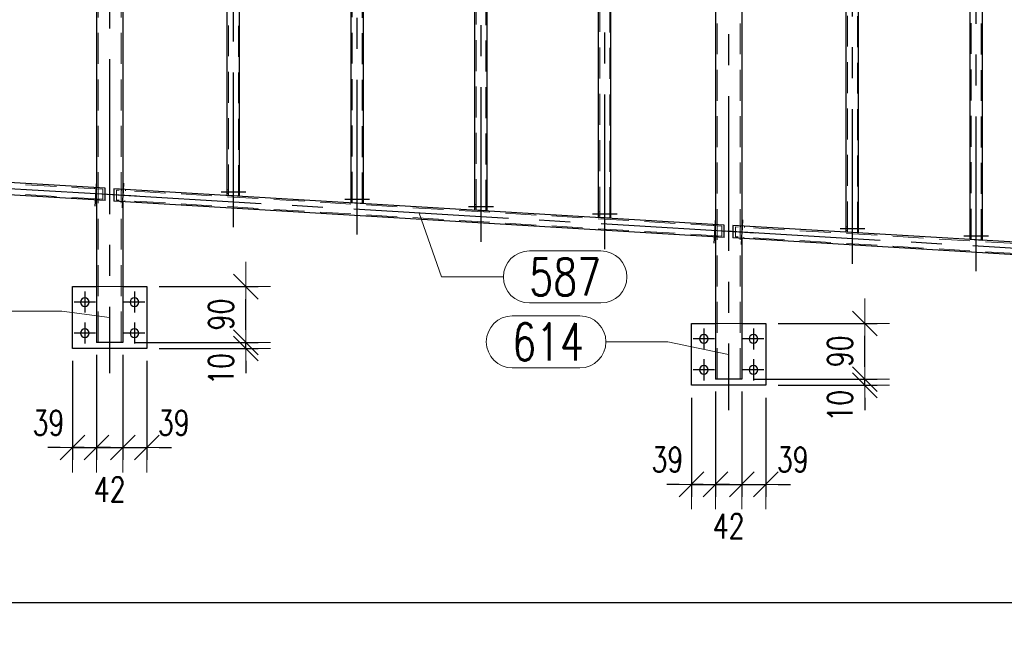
# Model space of a CAD drawing. Header units: millimetres. Extents: x -851 to 2, y 9346 to 10016.
# Tile 170 of 256: x -591 to -512, y 9413 to 9462. Entities that reach past the tile are written whole.
import ezdxf

# ---------------------------------------------------------------- set-up
doc = ezdxf.new("R2010")
doc.units = ezdxf.units.MM
doc.header["$LTSCALE"] = 10
doc.linetypes.add('HIDDEN', pattern=[0.375, 0.25, -0.125])
doc.linetypes.add('MITTE', pattern=[2, 1.25, -0.25, 0.25, -0.25])
doc.layers.get('Defpoints').update_dxf_attribs({"color": 1})
for name, color, linetype, lineweight in [('PS_DIM', 4, 'Continuous', 13), ('PS_Hidden', 2, 'HIDDEN', 9), ('PS_Pos', 1, 'Continuous', 15), ('PS_Shape', 161, 'Continuous', 30), ('PS_SOLID', 7, 'Continuous', 30)]:
    doc.layers.add(name, color=color, linetype=linetype, lineweight=lineweight)
doc.layers.add('PS_Mid', color=5, linetype='MITTE')
doc.styles.add('simplex', font='simplex.shx', dxfattribs={"width": 0.75})
doc.dimstyles.new('1_20_PRZ', dxfattribs={"dimtxt": 2, "dimasz": 1, "dimexe": 2, "dimexo": 5, "dimgap": 1, "dimtad": 1, "dimdec": 0, "dimlfac": 20, "dimtxsty": 'simplex', "dimblk": 'dimznak', "dimcen": 2, "dimse1": 1, "dimse2": 1, "dimclrd": 256, "dimclrt": 4, "dimadec": 1, "dimazin": 0, "dimtfac": 1, "dimtdec": 0, "dimtix": 1, "dimtmove": 2, "dimatfit": 3, "dimldrblk": 'dim-grot', "dimfxl": 1, "dimarcsym": 0})
doc.dimstyles.new('1_20_SC', dxfattribs={"dimtxt": 2, "dimasz": 1, "dimexe": 1, "dimexo": 1, "dimgap": 1, "dimtad": 1, "dimdec": 0, "dimlfac": 20, "dimtxsty": 'simplex', "dimblk": 'dimznak', "dimcen": 2, "dimclrd": 256, "dimclre": 256, "dimclrt": 4, "dimadec": 1, "dimazin": 0, "dimtfac": 1, "dimtdec": 0, "dimtix": 1, "dimtmove": 2, "dimatfit": 3, "dimldrblk": 'dim-grot', "dimfxl": 1, "dimarcsym": 0})

# ---------------------------------------------------------------- blocks, each defined once
blk = doc.blocks.new('dimznak')
at = {"color": 0}
for points in [[(0, 2), (0, -2)], [(-2, 0), (2, 0)]]:
    blk.add_lwpolyline(points, dxfattribs=at)
at = {"color": 2}
blk.add_lwpolyline([(1, 1), (-1, -1)], dxfattribs=at)
blk = doc.blocks.new('*D201')
at = {"layer": 'Defpoints', "color": 0, "transparency": 16777216}
for p in [(-584.928, 9436.396), (-586.868, 9435.896), (-584.928, 9427.896)]:
    blk.add_point(p, dxfattribs=at)
at = {"layer": 'PS_DIM', "lineweight": -2, "transparency": 16777216}
for p, q in [((-584.928, 9435.396), (-584.928, 9426.896)), ((-586.868, 9434.896), (-586.868, 9426.896)), ((-587.868, 9427.896), (-588.868, 9427.896)), ((-586.868, 9427.896), (-584.928, 9427.896)), ((-583.928, 9427.896), (-582.928, 9427.896))]:
    blk.add_line(p, q, dxfattribs=at)
blk.add_blockref('dimznak', (-586.868, 9427.896), dxfattribs=at)
at = {"layer": 'PS_DIM', "lineweight": -2, "transparency": 16777216, "rotation": 180}
blk.add_blockref('dimznak', (-584.928, 9427.896), dxfattribs=at)
at = {"layer": 'PS_DIM', "color": 4, "transparency": 16777216, "insert": (-588.812, 9429.896), "char_height": 2, "attachment_point": 5, "style": 'simplex'}
blk.add_mtext('39', dxfattribs=at)
blk = doc.blocks.new('dim-grot')
blk.add_hatch(color=256).paths.add_polyline_path([(0, 0), (-2, 0.5), (-2, -0.5)])
blk.add_lwpolyline([(0, 0), (-2, 0.5), (-2, -0.5), (0, 0)])
blk = doc.blocks.new('*D202')
at = {"layer": 'Defpoints', "color": 0, "transparency": 16777216}
for p in [(-584.928, 9436.396), (-582.808, 9436.396), (-582.808, 9427.896)]:
    blk.add_point(p, dxfattribs=at)
at = {"layer": 'PS_DIM', "lineweight": -2, "transparency": 16777216}
for p, q in [((-584.928, 9435.396), (-584.928, 9426.896)), ((-582.808, 9435.396), (-582.808, 9426.896)), ((-585.928, 9427.896), (-586.928, 9427.896)), ((-584.928, 9427.896), (-582.808, 9427.896)), ((-581.808, 9427.896), (-580.808, 9427.896))]:
    blk.add_line(p, q, dxfattribs=at)
blk.add_blockref('dimznak', (-584.928, 9427.896), dxfattribs=at)
at = {"layer": 'PS_DIM', "lineweight": -2, "transparency": 16777216, "rotation": 180}
blk.add_blockref('dimznak', (-582.808, 9427.896), dxfattribs=at)
at = {"layer": 'PS_DIM', "color": 4, "transparency": 16777216, "insert": (-583.868, 9424.519), "char_height": 2, "attachment_point": 5, "style": 'simplex'}
blk.add_mtext('42', dxfattribs=at)
blk = doc.blocks.new('*D203')
at = {"layer": 'Defpoints', "color": 0, "transparency": 16777216}
for p in [(-582.808, 9436.396), (-580.868, 9435.896), (-580.868, 9427.896)]:
    blk.add_point(p, dxfattribs=at)
at = {"layer": 'PS_DIM', "lineweight": -2, "transparency": 16777216}
for p, q in [((-582.808, 9435.396), (-582.808, 9426.896)), ((-580.868, 9434.896), (-580.868, 9426.896)), ((-583.808, 9427.896), (-584.808, 9427.896)), ((-582.808, 9427.896), (-580.868, 9427.896)), ((-579.868, 9427.896), (-578.868, 9427.896))]:
    blk.add_line(p, q, dxfattribs=at)
blk.add_blockref('dimznak', (-582.808, 9427.896), dxfattribs=at)
at = {"layer": 'PS_DIM', "lineweight": -2, "transparency": 16777216, "rotation": 180}
blk.add_blockref('dimznak', (-580.868, 9427.896), dxfattribs=at)
at = {"layer": 'PS_DIM', "color": 4, "transparency": 16777216, "insert": (-578.686, 9429.896), "char_height": 2, "attachment_point": 5, "style": 'simplex'}
blk.add_mtext('39', dxfattribs=at)
blk = doc.blocks.new('*D204')
at = {"layer": 'Defpoints', "color": 0, "transparency": 16777216}
for p in [(-582.808, 9436.396), (-572.868, 9436.396), (-580.868, 9435.896)]:
    blk.add_point(p, dxfattribs=at)
at = {"layer": 'PS_DIM', "lineweight": -2, "transparency": 16777216}
for p, q in [((-572.868, 9437.396), (-572.868, 9438.396)), ((-581.808, 9436.396), (-571.868, 9436.396)), ((-572.868, 9435.896), (-572.868, 9436.396)), ((-579.868, 9435.896), (-571.868, 9435.896)), ((-572.868, 9434.896), (-572.868, 9433.896))]:
    blk.add_line(p, q, dxfattribs=at)
for p, rotation in [((-572.868, 9436.396), 270), ((-572.868, 9435.896), 90)]:
    blk.add_blockref('dimznak', p, dxfattribs=dict(at, rotation=rotation))
at = {"layer": 'PS_DIM', "color": 4, "transparency": 16777216, "insert": (-574.868, 9434.24), "char_height": 2, "attachment_point": 5, "rotation": 90, "style": 'simplex'}
blk.add_mtext('10', dxfattribs=at)
blk = doc.blocks.new('*D205')
at = {"layer": 'Defpoints', "color": 0, "transparency": 16777216}
for p in [(-580.868, 9440.896), (-572.868, 9440.896), (-582.808, 9436.396)]:
    blk.add_point(p, dxfattribs=at)
at = {"layer": 'PS_DIM', "lineweight": -2, "transparency": 16777216}
for p, q in [((-579.868, 9440.896), (-571.868, 9440.896)), ((-572.868, 9437.396), (-572.868, 9439.896)), ((-581.808, 9436.396), (-571.868, 9436.396))]:
    blk.add_line(p, q, dxfattribs=at)
for p, rotation in [((-572.868, 9440.896), 90), ((-572.868, 9436.396), 270)]:
    blk.add_blockref('dimznak', p, dxfattribs=dict(at, rotation=rotation))
at = {"layer": 'PS_DIM', "color": 4, "transparency": 16777216, "insert": (-574.868, 9438.646), "char_height": 2, "attachment_point": 5, "rotation": 90, "style": 'simplex'}
blk.add_mtext('90', dxfattribs=at)
blk = doc.blocks.new('*D206')
at = {"layer": 'Defpoints', "color": 0, "transparency": 16777216}
for p in [(-536.868, 9432.926), (-534.928, 9433.426), (-534.928, 9424.926)]:
    blk.add_point(p, dxfattribs=at)
at = {"layer": 'PS_DIM', "lineweight": -2, "transparency": 16777216}
for p, q in [((-534.928, 9432.426), (-534.928, 9423.926)), ((-536.868, 9431.926), (-536.868, 9423.926)), ((-537.868, 9424.926), (-538.868, 9424.926)), ((-536.868, 9424.926), (-534.928, 9424.926)), ((-533.928, 9424.926), (-532.928, 9424.926))]:
    blk.add_line(p, q, dxfattribs=at)
blk.add_blockref('dimznak', (-536.868, 9424.926), dxfattribs=at)
at = {"layer": 'PS_DIM', "lineweight": -2, "transparency": 16777216, "rotation": 180}
blk.add_blockref('dimznak', (-534.928, 9424.926), dxfattribs=at)
at = {"layer": 'PS_DIM', "color": 4, "transparency": 16777216, "insert": (-538.812, 9426.926), "char_height": 2, "attachment_point": 5, "style": 'simplex'}
blk.add_mtext('39', dxfattribs=at)
blk = doc.blocks.new('*D207')
at = {"layer": 'Defpoints', "color": 0, "transparency": 16777216}
for p in [(-534.928, 9433.426), (-532.808, 9433.426), (-532.808, 9424.926)]:
    blk.add_point(p, dxfattribs=at)
at = {"layer": 'PS_DIM', "lineweight": -2, "transparency": 16777216}
for p, q in [((-534.928, 9432.426), (-534.928, 9423.926)), ((-532.808, 9432.426), (-532.808, 9423.926)), ((-535.928, 9424.926), (-536.928, 9424.926)), ((-534.928, 9424.926), (-532.808, 9424.926)), ((-531.808, 9424.926), (-530.808, 9424.926))]:
    blk.add_line(p, q, dxfattribs=at)
blk.add_blockref('dimznak', (-534.928, 9424.926), dxfattribs=at)
at = {"layer": 'PS_DIM', "lineweight": -2, "transparency": 16777216, "rotation": 180}
blk.add_blockref('dimznak', (-532.808, 9424.926), dxfattribs=at)
at = {"layer": 'PS_DIM', "color": 4, "transparency": 16777216, "insert": (-533.868, 9421.549), "char_height": 2, "attachment_point": 5, "style": 'simplex'}
blk.add_mtext('42', dxfattribs=at)
blk = doc.blocks.new('*D208')
at = {"layer": 'Defpoints', "color": 0, "transparency": 16777216}
for p in [(-532.808, 9433.426), (-530.868, 9432.926), (-530.868, 9424.926)]:
    blk.add_point(p, dxfattribs=at)
at = {"layer": 'PS_DIM', "lineweight": -2, "transparency": 16777216}
for p, q in [((-532.808, 9432.426), (-532.808, 9423.926)), ((-530.868, 9431.926), (-530.868, 9423.926)), ((-533.808, 9424.926), (-534.808, 9424.926)), ((-532.808, 9424.926), (-530.868, 9424.926)), ((-529.868, 9424.926), (-528.868, 9424.926))]:
    blk.add_line(p, q, dxfattribs=at)
blk.add_blockref('dimznak', (-532.808, 9424.926), dxfattribs=at)
at = {"layer": 'PS_DIM', "lineweight": -2, "transparency": 16777216, "rotation": 180}
blk.add_blockref('dimznak', (-530.868, 9424.926), dxfattribs=at)
at = {"layer": 'PS_DIM', "color": 4, "transparency": 16777216, "insert": (-528.686, 9426.926), "char_height": 2, "attachment_point": 5, "style": 'simplex'}
blk.add_mtext('39', dxfattribs=at)
blk = doc.blocks.new('*D209')
at = {"layer": 'Defpoints', "color": 0, "transparency": 16777216}
for p in [(-532.808, 9433.426), (-530.868, 9432.926), (-522.868, 9433.426)]:
    blk.add_point(p, dxfattribs=at)
at = {"layer": 'PS_DIM', "lineweight": -2, "transparency": 16777216}
for p, q in [((-522.868, 9434.426), (-522.868, 9435.426)), ((-531.808, 9433.426), (-521.868, 9433.426)), ((-529.868, 9432.926), (-521.868, 9432.926)), ((-522.868, 9432.926), (-522.868, 9433.426)), ((-522.868, 9431.926), (-522.868, 9430.926))]:
    blk.add_line(p, q, dxfattribs=at)
for p, rotation in [((-522.868, 9433.426), 270), ((-522.868, 9432.926), 90)]:
    blk.add_blockref('dimznak', p, dxfattribs=dict(at, rotation=rotation))
at = {"layer": 'PS_DIM', "color": 4, "transparency": 16777216, "insert": (-524.868, 9431.27), "char_height": 2, "attachment_point": 5, "rotation": 90, "style": 'simplex'}
blk.add_mtext('10', dxfattribs=at)
blk = doc.blocks.new('*D210')
at = {"layer": 'Defpoints', "color": 0, "transparency": 16777216}
for p in [(-530.868, 9437.926), (-522.868, 9437.926), (-532.808, 9433.426)]:
    blk.add_point(p, dxfattribs=at)
at = {"layer": 'PS_DIM', "lineweight": -2, "transparency": 16777216}
for p, q in [((-529.868, 9437.926), (-521.868, 9437.926)), ((-522.868, 9434.426), (-522.868, 9436.926)), ((-531.808, 9433.426), (-521.868, 9433.426))]:
    blk.add_line(p, q, dxfattribs=at)
for p, rotation in [((-522.868, 9437.926), 90), ((-522.868, 9433.426), 270)]:
    blk.add_blockref('dimznak', p, dxfattribs=dict(at, rotation=rotation))
at = {"layer": 'PS_DIM', "color": 4, "transparency": 16777216, "insert": (-524.868, 9435.676), "char_height": 2, "attachment_point": 5, "rotation": 90, "style": 'simplex'}
blk.add_mtext('90', dxfattribs=at)
blk = doc.blocks.new('*D217')
at = {"layer": 'Defpoints', "color": 0, "transparency": 16777216}
for p in [(-784.928, 9448.277), (-482.808, 9430.574), (-482.808, 9415.378)]:
    blk.add_point(p, dxfattribs=at)
at = {"layer": 'PS_DIM', "lineweight": -2, "transparency": 16777216}
blk.add_line((-783.928, 9415.378), (-483.808, 9415.378), dxfattribs=at)
at = {"layer": 'PS_DIM', "lineweight": -2, "transparency": 16777216, "rotation": 180}
blk.add_blockref('dimznak', (-784.928, 9415.378), dxfattribs=at)
at = {"layer": 'PS_DIM', "lineweight": -2, "transparency": 16777216}
blk.add_blockref('dimznak', (-482.808, 9415.378), dxfattribs=at)
at = {"layer": 'PS_DIM', "color": 4, "transparency": 16777216, "insert": (-633.868, 9417.378), "char_height": 2, "attachment_point": 5, "style": 'simplex'}
blk.add_mtext('6042', dxfattribs=at)
blk = doc.blocks.new('*D225')
at = {"layer": 'Defpoints', "color": 0, "transparency": 16777216}
for p in [(-781.263, 9509.551), (-483.33, 9430.074), (-469.618, 9430.074)]:
    blk.add_point(p, dxfattribs=at)
at = {"layer": 'PS_DIM', "lineweight": -2, "transparency": 16777216}
blk.add_line((-469.618, 9508.551), (-469.618, 9431.074), dxfattribs=at)
for p, rotation in [((-469.618, 9509.551), 90), ((-469.618, 9430.074), 270)]:
    blk.add_blockref('dimznak', p, dxfattribs=dict(at, rotation=rotation))
at = {"layer": 'PS_DIM', "color": 4, "transparency": 16777216, "insert": (-471.618, 9469.812), "char_height": 2, "attachment_point": 5, "rotation": 90, "style": 'simplex'}
blk.add_mtext('1590', dxfattribs=at)
blk = doc.blocks.new('*X1057')
at = {"layer": 'PS_Hidden', "color": 2, "linetype": 'HIDDEN'}
for p, q in [((-574.268, 9448.256), (-574.268, 9495.631)), ((-584.798, 9495.137), (-584.798, 9436.396)), ((-582.938, 9495.137), (-582.938, 9436.396)), ((-573.468, 9448.208), (-573.468, 9495.583)), ((-564.268, 9447.661), (-564.268, 9495.037)), ((-563.468, 9447.614), (-563.468, 9494.989)), ((-554.268, 9447.067), (-554.268, 9494.443)), ((-553.468, 9447.02), (-553.468, 9494.395)), ((-544.268, 9446.473), (-544.268, 9493.849)), ((-543.468, 9446.426), (-543.468, 9493.801)), ((-524.268, 9445.285), (-524.268, 9492.661)), ((-523.468, 9445.238), (-523.468, 9492.613)), ((-534.798, 9492.167), (-534.798, 9433.426)), ((-532.938, 9492.167), (-532.938, 9433.426)), ((-514.268, 9444.691), (-514.268, 9492.067)), ((-513.468, 9444.644), (-513.468, 9492.019)), ((-584.428, 9448.759), (-633.308, 9451.663)), ((-584.428, 9447.958), (-633.308, 9450.861)), ((-585.086, 9448.898), (-585.092, 9448.798)), ((-584.928, 9448.789), (-584.928, 9448.889)), ((-584.928, 9448.889), (-584.928, 9447.887)), ((-584.787, 9448.88), (-584.793, 9448.781)), ((-584.428, 9448.759), (-584.428, 9447.958)), ((-582.89, 9448.768), (-582.896, 9448.668)), ((-582.808, 9448.663), (-582.808, 9448.763)), ((-582.808, 9448.763), (-582.808, 9447.761)), ((-582.591, 9448.75), (-582.597, 9448.65)), ((-574.268, 9448.712), (-574.368, 9448.712)), ((-573.368, 9448.712), (-573.468, 9448.712)), ((-585.14, 9448), (-585.146, 9447.9)), ((-584.928, 9447.887), (-584.928, 9447.987)), ((-584.84, 9447.982), (-584.846, 9447.882)), ((-534.428, 9445.789), (-583.308, 9448.692)), ((-583.308, 9447.891), (-583.308, 9448.692)), ((-574.268, 9448.412), (-574.368, 9448.412)), ((-573.368, 9448.412), (-573.468, 9448.412)), ((-564.268, 9448.118), (-564.368, 9448.118)), ((-563.368, 9448.118), (-563.468, 9448.118)), ((-534.428, 9444.987), (-583.308, 9447.891)), ((-582.944, 9447.869), (-582.95, 9447.77)), ((-582.808, 9447.761), (-582.808, 9447.861)), ((-582.644, 9447.852), (-582.65, 9447.752)), ((-564.268, 9447.818), (-564.368, 9447.818)), ((-563.368, 9447.818), (-563.468, 9447.818)), ((-554.268, 9447.524), (-554.368, 9447.524)), ((-554.268, 9447.224), (-554.368, 9447.224)), ((-553.368, 9447.524), (-553.468, 9447.524)), ((-553.368, 9447.224), (-553.468, 9447.224)), ((-544.268, 9446.93), (-544.368, 9446.93)), ((-544.268, 9446.63), (-544.368, 9446.63)), ((-543.368, 9446.93), (-543.468, 9446.93)), ((-543.368, 9446.63), (-543.468, 9446.63)), ((-535.086, 9445.928), (-535.092, 9445.828)), ((-534.928, 9445.818), (-534.928, 9445.919)), ((-534.928, 9445.919), (-534.928, 9444.917)), ((-534.787, 9445.91), (-534.793, 9445.81)), ((-534.428, 9445.789), (-534.428, 9444.987)), ((-484.428, 9442.818), (-533.308, 9445.722)), ((-533.308, 9444.921), (-533.308, 9445.722)), ((-532.89, 9445.797), (-532.896, 9445.698)), ((-532.808, 9445.692), (-532.808, 9445.793)), ((-532.808, 9445.793), (-532.808, 9444.791)), ((-532.591, 9445.78), (-532.597, 9445.68)), ((-524.268, 9445.742), (-524.368, 9445.742)), ((-523.368, 9445.742), (-523.468, 9445.742)), ((-535.14, 9445.029), (-535.146, 9444.93)), ((-534.928, 9444.917), (-534.928, 9445.017)), ((-534.84, 9445.012), (-534.846, 9444.912)), ((-484.428, 9442.017), (-533.308, 9444.921)), ((-532.944, 9444.899), (-532.95, 9444.799)), ((-532.808, 9444.791), (-532.808, 9444.891)), ((-532.644, 9444.881), (-532.65, 9444.781)), ((-524.268, 9445.442), (-524.368, 9445.442)), ((-523.368, 9445.442), (-523.468, 9445.442)), ((-514.268, 9445.148), (-514.368, 9445.148)), ((-514.268, 9444.848), (-514.368, 9444.848)), ((-513.368, 9445.148), (-513.468, 9445.148)), ((-513.368, 9444.848), (-513.468, 9444.848)), ((-584.928, 9440.896), (-582.808, 9440.896)), ((-534.928, 9437.926), (-532.808, 9437.926))]:
    blk.add_line(p, q, dxfattribs=at)
at = {"layer": 'PS_Mid', "color": 5, "linetype": 'MITTE'}
for p, q in [((-583.868, 9499.262), (-583.868, 9433.896)), ((-573.868, 9445.702), (-573.868, 9498.346)), ((-563.868, 9445.108), (-563.868, 9497.752)), ((-553.868, 9444.514), (-553.868, 9497.158)), ((-543.868, 9443.92), (-543.868, 9496.563)), ((-533.868, 9496.292), (-533.868, 9430.926)), ((-523.868, 9442.732), (-523.868, 9495.375)), ((-513.868, 9442.138), (-513.868, 9494.781)), ((-581.695, 9448.196), (-636.042, 9451.424)), ((-584.972, 9448.29), (-584.907, 9449.388)), ((-584.972, 9448.29), (-584.907, 9449.388)), ((-582.776, 9448.16), (-582.711, 9449.258)), ((-582.776, 9448.16), (-582.711, 9449.258)), ((-531.695, 9445.226), (-586.042, 9448.454)), ((-585.026, 9447.392), (-584.96, 9448.49)), ((-585.026, 9447.392), (-584.96, 9448.49)), ((-582.83, 9447.261), (-582.764, 9448.36)), ((-582.83, 9447.261), (-582.764, 9448.36)), ((-574.868, 9448.562), (-573.768, 9448.562)), ((-574.868, 9448.562), (-573.768, 9448.562)), ((-573.968, 9448.562), (-572.868, 9448.562)), ((-573.968, 9448.562), (-572.868, 9448.562)), ((-564.868, 9447.968), (-563.768, 9447.968)), ((-564.868, 9447.968), (-563.768, 9447.968)), ((-563.968, 9447.968), (-562.868, 9447.968)), ((-563.968, 9447.968), (-562.868, 9447.968)), ((-554.868, 9447.374), (-553.768, 9447.374)), ((-554.868, 9447.374), (-553.768, 9447.374)), ((-553.968, 9447.374), (-552.868, 9447.374)), ((-553.968, 9447.374), (-552.868, 9447.374)), ((-544.868, 9446.78), (-543.768, 9446.78)), ((-544.868, 9446.78), (-543.768, 9446.78)), ((-543.968, 9446.78), (-542.868, 9446.78)), ((-543.968, 9446.78), (-542.868, 9446.78)), ((-534.972, 9445.32), (-534.907, 9446.418)), ((-534.972, 9445.32), (-534.907, 9446.418)), ((-535.026, 9444.422), (-534.96, 9445.52)), ((-535.026, 9444.422), (-534.96, 9445.52)), ((-532.776, 9445.19), (-532.711, 9446.288)), ((-532.776, 9445.19), (-532.711, 9446.288)), ((-524.868, 9445.592), (-523.768, 9445.592)), ((-524.868, 9445.592), (-523.768, 9445.592)), ((-523.968, 9445.592), (-522.868, 9445.592)), ((-523.968, 9445.592), (-522.868, 9445.592)), ((-481.695, 9442.255), (-536.042, 9445.484)), ((-532.83, 9444.291), (-532.764, 9445.389)), ((-532.83, 9444.291), (-532.764, 9445.389)), ((-514.868, 9444.998), (-513.768, 9444.998)), ((-514.868, 9444.998), (-513.768, 9444.998)), ((-513.968, 9444.998), (-512.868, 9444.998)), ((-513.968, 9444.998), (-512.868, 9444.998)), ((-585.868, 9440.496), (-585.868, 9438.796)), ((-581.868, 9440.496), (-581.868, 9438.796)), ((-585.018, 9439.646), (-586.718, 9439.646)), ((-581.018, 9439.646), (-582.718, 9439.646)), ((-585.868, 9437.996), (-585.868, 9436.296)), ((-581.868, 9437.996), (-581.868, 9436.296)), ((-585.018, 9437.146), (-586.718, 9437.146)), ((-581.018, 9437.146), (-582.718, 9437.146)), ((-535.868, 9437.526), (-535.868, 9435.826)), ((-531.868, 9437.526), (-531.868, 9435.826)), ((-535.018, 9436.676), (-536.718, 9436.676)), ((-531.018, 9436.676), (-532.718, 9436.676)), ((-535.868, 9435.026), (-535.868, 9433.326)), ((-531.868, 9435.026), (-531.868, 9433.326)), ((-535.018, 9434.176), (-536.718, 9434.176)), ((-531.018, 9434.176), (-532.718, 9434.176))]:
    blk.add_line(p, q, dxfattribs=at)
at = {"layer": 'PS_SOLID', "color": 7, "linetype": 'Continuous'}
for p, q in [((-574.368, 9448.261), (-574.368, 9495.846)), ((-573.368, 9448.202), (-573.368, 9495.786)), ((-584.928, 9495.137), (-584.928, 9448.889)), ((-582.808, 9495.137), (-582.808, 9448.763)), ((-564.368, 9447.667), (-564.368, 9495.252)), ((-563.368, 9447.608), (-563.368, 9495.192)), ((-554.368, 9447.073), (-554.368, 9494.658)), ((-553.368, 9447.014), (-553.368, 9494.598)), ((-544.368, 9446.479), (-544.368, 9494.063)), ((-543.368, 9446.42), (-543.368, 9494.004)), ((-524.368, 9445.291), (-524.368, 9492.875)), ((-523.368, 9445.232), (-523.368, 9492.816)), ((-534.928, 9492.167), (-534.928, 9445.919)), ((-532.808, 9492.167), (-532.808, 9445.793)), ((-514.368, 9444.697), (-514.368, 9492.281)), ((-513.368, 9444.638), (-513.368, 9492.222)), ((-584.22, 9448.847), (-633.517, 9451.775)), ((-584.22, 9447.845), (-633.517, 9450.773)), ((-584.22, 9447.845), (-584.22, 9448.847)), ((-534.22, 9445.876), (-583.517, 9448.805)), ((-583.517, 9448.805), (-583.517, 9447.803)), ((-573.368, 9448.202), (-574.368, 9448.261)), ((-584.928, 9447.887), (-584.928, 9436.396)), ((-534.22, 9444.875), (-583.517, 9447.803)), ((-582.808, 9447.761), (-582.808, 9436.396)), ((-563.368, 9447.608), (-564.368, 9447.667)), ((-553.368, 9447.014), (-554.368, 9447.073)), ((-543.368, 9446.42), (-544.368, 9446.479)), ((-534.22, 9444.875), (-534.22, 9445.876)), ((-484.22, 9442.906), (-533.517, 9445.835)), ((-533.517, 9445.835), (-533.517, 9444.833)), ((-534.928, 9444.917), (-534.928, 9433.426)), ((-484.22, 9441.904), (-533.517, 9444.833)), ((-532.808, 9444.791), (-532.808, 9433.426)), ((-523.368, 9445.232), (-524.368, 9445.291)), ((-513.368, 9444.638), (-514.368, 9444.697)), ((-586.868, 9440.896), (-584.928, 9440.896)), ((-586.868, 9435.896), (-586.868, 9440.896)), ((-582.808, 9440.896), (-580.868, 9440.896)), ((-580.868, 9440.896), (-580.868, 9435.896)), ((-536.868, 9437.926), (-534.928, 9437.926)), ((-536.868, 9432.926), (-536.868, 9437.926)), ((-532.808, 9437.926), (-530.868, 9437.926)), ((-530.868, 9437.926), (-530.868, 9432.926)), ((-582.808, 9436.396), (-584.928, 9436.396)), ((-580.868, 9435.896), (-586.868, 9435.896)), ((-530.868, 9432.926), (-536.868, 9432.926)), ((-532.808, 9433.426), (-534.928, 9433.426))]:
    blk.add_line(p, q, dxfattribs=at)
at = {"layer": 'PS_SOLID', "color": 7, "extrusion": (0, 0, -1)}
for centre in [(585.868, 9439.646), (581.868, 9439.646), (585.868, 9437.146), (581.868, 9437.146), (535.868, 9436.676), (531.868, 9436.676), (535.868, 9434.176), (531.868, 9434.176)]:
    blk.add_circle(centre, 0.35, dxfattribs=at)
blk = doc.blocks.new('*X1070')
at = {"color": 1}
for p, q in [((-558.872, 9446.84), (-557.062, 9441.678)), ((-549.962, 9443.778), (-544.177, 9443.778)), ((-557.062, 9441.678), (-552.062, 9441.678)), ((-549.962, 9439.578), (-544.177, 9439.578))]:
    blk.add_line(p, q, dxfattribs=at)
for centre, start, end in [((-549.962, 9441.678), 90, 270), ((-544.177, 9441.678), 270, 90)]:
    blk.add_arc(centre, 2.1, start, end, dxfattribs=at)
at = {"color": 30, "style": 'simplex', "width": 0.75}
blk.add_text('587', height=3, dxfattribs=at).set_placement((-549.962, 9440.178))
blk = doc.blocks.new('*X1072')
at = {"color": 1}
for p, q in [((-551.34, 9438.535), (-545.876, 9438.535)), ((-543.776, 9436.435), (-538.776, 9436.435)), ((-533.868, 9435.426), (-538.776, 9436.435)), ((-551.34, 9434.335), (-545.876, 9434.335))]:
    blk.add_line(p, q, dxfattribs=at)
for centre, start, end in [((-551.34, 9436.435), 90, 270), ((-545.876, 9436.435), 270, 90)]:
    blk.add_arc(centre, 2.1, start, end, dxfattribs=at)
at = {"color": 30, "style": 'simplex', "width": 0.75}
blk.add_text('614', height=3, dxfattribs=at).set_placement((-551.34, 9434.935))
blk = doc.blocks.new('*X1075')
at = {"color": 1}
for p, q in [((-600.295, 9441.012), (-594.831, 9441.012)), ((-592.731, 9438.912), (-587.731, 9438.912)), ((-583.868, 9438.396), (-587.731, 9438.912)), ((-600.295, 9436.812), (-594.831, 9436.812))]:
    blk.add_line(p, q, dxfattribs=at)
for centre, start, end in [((-600.295, 9438.912), 90, 270), ((-594.831, 9438.912), 270, 90)]:
    blk.add_arc(centre, 2.1, start, end, dxfattribs=at)
at = {"color": 30, "style": 'simplex', "width": 0.75}
blk.add_text('614', height=3, dxfattribs=at).set_placement((-600.295, 9437.412))

msp = doc.modelspace()

# ---------------------------------------------------------------- block references
at = {"layer": 'PS_Pos'}
for name in ['*X1070', '*X1075', '*X1072']:
    msp.add_blockref(name, (0, 0), dxfattribs=at)
at = {"layer": 'PS_Shape', "color": 31}
msp.add_blockref('*X1057', (0, 0), dxfattribs=at)

# ---------------------------------------------------------------- dimensions: what is measured, and where the dimension line sits
at = {"layer": 'PS_DIM'}
for base, p1, p2, dimstyle, picture, middle in [((-469.618, 9430.074), (-781.263, 9509.551), (-483.33, 9430.074), '1_20_PRZ', '*D225', (-471.618, 9469.812)), ((-572.868, 9440.896), (-582.808, 9436.396), (-580.868, 9440.896), '1_20_SC', '*D205', (-574.868, 9438.646)), ((-522.868, 9437.926), (-532.808, 9433.426), (-530.868, 9437.926), '1_20_SC', '*D210', (-524.868, 9435.676))]:
    dim = msp.add_linear_dim(base=base, p1=p1, p2=p2, angle=90, dimstyle=dimstyle, dxfattribs=at)
    dim.commit()
    dim.dimension.update_dxf_attribs({"geometry": picture, "text_midpoint": middle})
dim = msp.add_linear_dim(base=(-482.808, 9415.378), p1=(-784.928, 9448.277), p2=(-482.808, 9430.574), dimstyle='1_20_PRZ', dxfattribs=at)
dim.commit()
dim.dimension.update_dxf_attribs({"geometry": '*D217', "text_midpoint": (-633.868, 9417.378)})
for base, p1, p2, picture, middle in [((-572.868, 9436.396), (-580.868, 9435.896), (-582.808, 9436.396), '*D204', (-574.868, 9434.24)), ((-522.868, 9433.426), (-530.868, 9432.926), (-532.808, 9433.426), '*D209', (-524.868, 9431.27))]:
    dim = msp.add_linear_dim(base=base, p1=p1, p2=p2, angle=90, dimstyle='1_20_SC', dxfattribs=at)
    dim.commit()
    dim.dimension.update_dxf_attribs({"geometry": picture, "text_midpoint": middle, "dimtype": 128})
for base, p1, p2, picture, middle in [((-584.928, 9427.896), (-586.868, 9435.896), (-584.928, 9436.396), '*D201', (-588.812, 9429.896)), ((-582.808, 9427.896), (-584.928, 9436.396), (-582.808, 9436.396), '*D202', (-583.868, 9424.519)), ((-580.868, 9427.896), (-582.808, 9436.396), (-580.868, 9435.896), '*D203', (-578.686, 9429.896)), ((-534.928, 9424.926), (-536.868, 9432.926), (-534.928, 9433.426), '*D206', (-538.812, 9426.926)), ((-532.808, 9424.926), (-534.928, 9433.426), (-532.808, 9433.426), '*D207', (-533.868, 9421.549)), ((-530.868, 9424.926), (-532.808, 9433.426), (-530.868, 9432.926), '*D208', (-528.686, 9426.926))]:
    dim = msp.add_linear_dim(base=base, p1=p1, p2=p2, dimstyle='1_20_SC', dxfattribs=at)
    dim.commit()
    dim.dimension.update_dxf_attribs({"geometry": picture, "text_midpoint": middle, "dimtype": 128})

doc.saveas('drawing.dxf')
